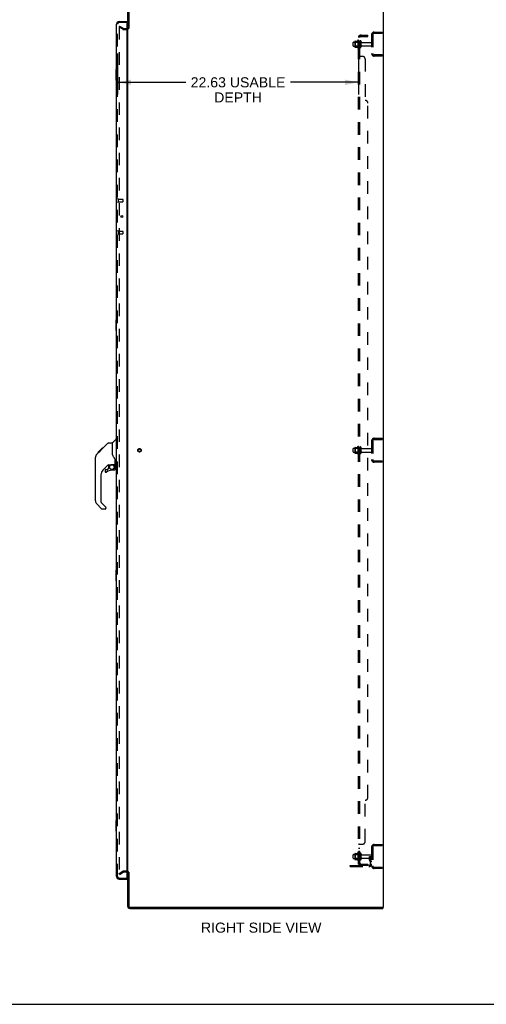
# Model space of a CAD drawing. Header units: inches. Extents: x 0 to 215, y 0 to 139.
# Tile 95 of 98: x 114 to 158, y 0 to 92. Entities that reach past the tile are written whole.
import ezdxf

# ---------------------------------------------------------------- set-up
doc = ezdxf.new("R2010")
doc.units = ezdxf.units.IN
doc.header["$LTSCALE"] = 11.804375
doc.header["$MEASUREMENT"] = 0
doc.linetypes.add('HIDDEN', pattern=[0.2, 0.1, -0.1])
doc.layers.get('0').update_dxf_attribs({"linetype": 'CONTINUOUS'})
for name, color, linetype in [('DEFAULT_2', 8, 'HIDDEN'), ('DIMENSIONS', 7, 'CONTINUOUS'), ('DOOR_ASSEMBLY', 7, 'CONTINUOUS'), ('SUBPANEL', 7, 'CONTINUOUS')]:
    doc.layers.add(name, color=color, linetype=linetype)
doc.styles.get("Standard").update_dxf_attribs({"font": 'arial.ttf'})
doc.dimstyles.new('DIMSTYLE_1', dxfattribs={"dimtxt": 0.946875, "dimasz": 1.2625, "dimexe": 0.09, "dimexo": 0.07, "dimgap": 0.0375, "dimtad": 0, "dimtih": 1, "dimtoh": 1, "dimzin": 4, "dimdsep": 46, "dimtxsty": 'Standard', "dimblk": '_FILLED', "dimblk1": '_FILLED', "dimblk2": '_FILLED', "dimcen": 0.09, "dimadec": 3, "dimazin": 1, "dimtfac": 1, "dimtdec": 3, "dimtofl": 0, "dimtmove": 0, "dimatfit": 3, "dimldrblk": '_FILLED', "dimfxl": 0, "dimtolj": 1, "dimtzin": 4, "dimarcsym": 0})

# ---------------------------------------------------------------- blocks, each defined once
blk = doc.blocks.new('_FILLED')
at = {"color": 0, "linetype": 'ByBlock'}
blk.add_solid([(0, 0), (-1, 0.2), (-1, -0.2)], dxfattribs=at)
blk = doc.blocks.new('*D2')
at = {"layer": 'DIMENSIONS', "color": 2, "linetype": 'Continuous'}
for p, q in [((123.265, 89.242), (123.265, 85.404)), ((145.89, 89.242), (145.89, 85.404)), ((123.265, 86.54), (129.662, 86.54)), ((145.89, 86.54), (139.493, 86.54))]:
    blk.add_line(p, q, dxfattribs=at)
at = {"layer": 'DIMENSIONS', "color": 2, "linetype": 'Continuous', "xscale": 1.2625, "yscale": 1.2625, "zscale": 1.2625, "rotation": 180}
blk.add_blockref('_FILLED', (123.265, 86.54), dxfattribs=at)
at = {"layer": 'DIMENSIONS', "color": 2, "linetype": 'Continuous', "xscale": 1.2625, "yscale": 1.2625, "zscale": 1.2625}
blk.add_blockref('_FILLED', (145.89, 86.54), dxfattribs=at)
at = {"layer": 'DIMENSIONS', "color": 2, "linetype": 'Continuous', "insert": (134.577, 87.013), "char_height": 0.94688, "width": 8.88443, "attachment_point": 2, "line_spacing_factor": 0.9}
blk.add_mtext('22.63 USABLE\\PDEPTH', dxfattribs=at)

msp = doc.modelspace()

# ---------------------------------------------------------------- linework, layer by layer
at = {"color": 3, "linetype": 'Continuous'}
for p, q in [((124.219, 91.584), (124.219, 94.812)), ((124.323, 94.807), (124.323, 91.583)), ((148.219, 94.897), (148.219, 9.105)), ((124.219, 12.449), (124.219, 91.553)), ((124.219, 9.19), (124.219, 12.418)), ((124.323, 12.418), (124.323, 9.195)), ((124.408, 9.001), (148.167, 9.001)), ((124.413, 9.105), (148.219, 9.105))]:
    msp.add_line(p, q, dxfattribs=at)
at = {"color": 7, "linetype": 'Continuous'}
for p, q in [((124.323, 91.584), (124.219, 91.584)), ((124.323, 12.418), (124.219, 12.418)), ((148.167, 9.105), (148.167, 9.001)), ((0, 0), (214.625, 0))]:
    msp.add_line(p, q, dxfattribs=at)
at = {"color": 3, "linetype": 'Continuous'}
for centre, radius, start, end in [((124.134, 91.69), 0.085, 274.04951, 360), ((124.134, 12.312), 0.085, 0, 85.95049), ((124.408, 9.19), 0.189, 180, 270), ((124.413, 9.195), 0.09, 180, 270)]:
    msp.add_arc(centre, radius, start, end, dxfattribs=at)
at = {"color": 7, "linetype": 'Continuous'}
msp.add_arc((124.408, 9.19), 0.085, 180, 270, dxfattribs=at)
at = {"layer": 'DEFAULT_2', "color": 8, "linetype": 'HIDDEN'}
for p, q in [((123.458, 91.805), (123.406, 91.715)), ((123.406, 91.735), (123.406, 12.266)), ((123.746, 91.519), (123.406, 91.715)), ((123.458, 91.805), (123.798, 91.609)), ((123.815, 91.605), (124.134, 91.605)), ((123.815, 91.501), (124.134, 91.501)), ((147.115, 91.004), (147.115, 89.247)), ((147.219, 91.004), (147.219, 89.247)), ((147.361, 91.251), (148.115, 91.251)), ((147.361, 91.147), (148.115, 91.147)), ((147.645, 91.251), (147.645, 91.147)), ((148.115, 91.251), (148.115, 91.147)), ((145.39, 89.968), (145.39, 90.283)), ((145.42, 90.313), (146.015, 90.313)), ((145.42, 89.938), (146.015, 89.938)), ((145.554, 90.381), (145.554, 89.87)), ((145.574, 90.309), (145.554, 90.329)), ((145.574, 89.942), (145.554, 89.922)), ((145.564, 90.403), (145.792, 90.403)), ((145.564, 89.848), (145.792, 89.848)), ((145.574, 90.309), (145.574, 89.942)), ((145.87, 90.309), (145.574, 90.309)), ((145.87, 89.942), (145.574, 89.942)), ((145.82, 90.482), (145.82, 89.77)), ((145.87, 90.309), (145.89, 90.329)), ((145.87, 90.309), (145.87, 89.942)), ((145.87, 89.942), (145.89, 89.922)), ((145.89, 90.46), (145.89, 89.792)), ((146.015, 89.868), (146.015, 90.383)), ((146.125, 89.868), (146.125, 90.383)), ((146.187, 90.291), (147.085, 90.291)), ((146.187, 89.961), (147.085, 89.961)), ((148.115, 89.105), (147.361, 89.105)), ((148.115, 89.001), (147.361, 89.001)), ((147.645, 89.105), (147.645, 89.001)), ((148.115, 89.105), (148.115, 89.001)), ((147.115, 52.879), (147.115, 51.122)), ((147.219, 52.879), (147.219, 51.122)), ((147.361, 53.126), (148.115, 53.126)), ((147.361, 53.022), (148.115, 53.022)), ((147.645, 53.126), (147.645, 53.022)), ((148.115, 53.126), (148.115, 53.022)), ((145.39, 51.843), (145.39, 52.158)), ((145.42, 52.188), (146.015, 52.188)), ((145.42, 51.813), (146.015, 51.813)), ((145.554, 52.256), (145.554, 51.745)), ((145.574, 52.184), (145.554, 52.204)), ((145.574, 51.817), (145.554, 51.797)), ((145.564, 52.278), (145.792, 52.278)), ((145.87, 52.184), (145.574, 52.184)), ((145.574, 52.184), (145.574, 51.817)), ((145.87, 51.817), (145.574, 51.817)), ((145.82, 52.357), (145.82, 51.645)), ((145.87, 52.184), (145.89, 52.204)), ((145.87, 52.184), (145.87, 51.817)), ((145.87, 51.817), (145.89, 51.797)), ((145.89, 52.335), (145.89, 51.667)), ((146.015, 51.743), (146.015, 52.258)), ((146.125, 51.743), (146.125, 52.258)), ((146.187, 52.166), (147.085, 52.166)), ((146.187, 51.836), (147.085, 51.836)), ((145.564, 51.723), (145.792, 51.723)), ((148.115, 50.98), (147.361, 50.98)), ((148.115, 50.876), (147.361, 50.876)), ((147.645, 50.98), (147.645, 50.876)), ((148.115, 50.98), (148.115, 50.876)), ((147.361, 15.001), (148.115, 15.001)), ((147.361, 14.897), (148.115, 14.897)), ((147.645, 15.001), (147.645, 14.897)), ((148.115, 15.001), (148.115, 14.897)), ((145.39, 13.718), (145.39, 14.033)), ((145.42, 14.063), (146.015, 14.063)), ((145.554, 14.131), (145.554, 13.62)), ((145.574, 14.059), (145.554, 14.079)), ((145.564, 14.153), (145.792, 14.153)), ((145.87, 14.059), (145.574, 14.059)), ((145.574, 14.059), (145.574, 13.692)), ((145.82, 14.232), (145.82, 13.52)), ((145.87, 14.059), (145.89, 14.079)), ((145.87, 14.059), (145.87, 13.692)), ((145.89, 14.21), (145.89, 13.542)), ((146.015, 13.618), (146.015, 14.133)), ((146.125, 13.618), (146.125, 14.133)), ((146.187, 14.041), (147.085, 14.041)), ((146.921, 13.876), (147.011, 13.876)), ((146.921, 13.535), (146.921, 13.876)), ((147.011, 13.876), (147.115, 13.876)), ((147.011, 13.175), (147.011, 13.876)), ((147.025, 13.535), (147.025, 13.876)), ((147.115, 13.876), (147.076, 13.876)), ((147.115, 14.754), (147.115, 12.997)), ((147.219, 14.754), (147.219, 12.997)), ((145.115, 13.032), (146.868, 13.032)), ((145.115, 12.928), (145.115, 13.032)), ((145.362, 12.928), (145.362, 13.032)), ((145.42, 13.688), (146.015, 13.688)), ((145.574, 13.692), (145.554, 13.672)), ((145.564, 13.598), (145.792, 13.598)), ((145.87, 13.692), (145.574, 13.692)), ((145.618, 12.928), (145.618, 13.032)), ((145.87, 13.692), (145.89, 13.672)), ((146.187, 13.711), (147.085, 13.711)), ((147.025, 13.701), (146.921, 13.701)), ((146.942, 13.469), (146.991, 13.401)), ((147.027, 13.529), (147.076, 13.462)), ((123.406, 12.286), (123.746, 12.482)), ((123.458, 12.196), (123.406, 12.286)), ((123.458, 12.196), (123.798, 12.392)), ((124.134, 12.501), (123.815, 12.501)), ((124.134, 12.397), (123.815, 12.397)), ((145.115, 12.928), (146.868, 12.928)), ((148.115, 12.855), (147.361, 12.855)), ((148.115, 12.751), (147.361, 12.751)), ((147.645, 12.855), (147.645, 12.751)), ((148.115, 12.855), (148.115, 12.751))]:
    msp.add_line(p, q, dxfattribs=at)
for points in [[(123.424, 91.755), (123.422, 91.755), (123.42, 91.755), (123.418, 91.754), (123.416, 91.753), (123.415, 91.752), (123.413, 91.751), (123.412, 91.75), (123.41, 91.748), (123.409, 91.746), (123.408, 91.744), (123.407, 91.742), (123.407, 91.74), (123.406, 91.738), (123.406, 91.735)], [(123.431, 91.753), (123.43, 91.754), (123.428, 91.755), (123.426, 91.755), (123.424, 91.755), (123.424, 91.755)], [(123.406, 12.266), (123.406, 12.264), (123.407, 12.262), (123.407, 12.26)], [(123.424, 12.246), (123.422, 12.247), (123.42, 12.247), (123.418, 12.247), (123.416, 12.248), (123.415, 12.249), (123.413, 12.251), (123.412, 12.252), (123.41, 12.254), (123.409, 12.256), (123.408, 12.258), (123.407, 12.26)], [(123.431, 12.249), (123.43, 12.248), (123.428, 12.247), (123.426, 12.247), (123.424, 12.246), (123.424, 12.246)]]:
    msp.add_lwpolyline(points, dxfattribs=at)
for radius in [0.164, 0.124]:
    msp.add_circle((125.323, 52.001), radius, dxfattribs=at)
for centre, radius, start, end in [((123.815, 91.638), 0.137, 240, 270), ((123.815, 91.638), 0.033, 240, 270), ((124.134, 91.69), 0.189, 270, 360), ((147.361, 91.004), 0.246, 90, 180), ((147.361, 91.004), 0.142, 90, 180), ((145.42, 90.283), 0.03, 90, 180.00001), ((145.42, 89.968), 0.03, 179.99999, 270), ((145.564, 90.393), 0.01, 90, 174.80617), ((145.695, 90.381), 0.141, 174.79195, 180), ((145.695, 89.87), 0.141, 180, 185.20805), ((145.564, 89.858), 0.01, 185.19383, 270), ((145.773, 90.413), 0.01, 270, 336.03207), ((145.773, 89.838), 0.01, 23.96793, 90), ((146.42, 90.126), 0.698, 149.33687, 156.03207), ((146.42, 90.126), 0.698, 203.96793, 210.66313), ((145.852, 90.46), 0.0384, 0, 145.55034), ((145.852, 89.792), 0.0384, 214.44966, 360), ((146.07, 90.383), 0.055, 360, 180), ((146.07, 89.868), 0.055, 180, 0), ((146.187, 90.353), 0.0625, 180, 270), ((146.187, 89.898), 0.0625, 90, 180), ((147.085, 90.261), 0.03, 360, 90), ((147.085, 89.991), 0.03, 270, 0), ((147.361, 89.247), 0.246, 180, 270), ((147.361, 89.247), 0.142, 180, 270), ((147.361, 52.879), 0.246, 90, 180), ((147.361, 52.879), 0.142, 90, 180), ((145.42, 52.158), 0.03, 90, 180.00001), ((145.42, 51.843), 0.03, 179.99999, 270), ((145.564, 52.268), 0.01, 90, 174.80617), ((145.695, 52.256), 0.141, 174.79195, 180), ((145.773, 52.288), 0.01, 270, 336.03207), ((146.42, 52.001), 0.698, 149.33687, 156.03207), ((145.852, 52.335), 0.0384, 0, 145.55034), ((146.07, 52.258), 0.055, 360, 180), ((146.187, 52.228), 0.0625, 180, 270), ((146.187, 51.773), 0.0625, 90, 180), ((147.085, 52.136), 0.03, 360, 90), ((147.085, 51.866), 0.03, 270, 0), ((145.695, 51.745), 0.141, 180, 185.20805), ((145.564, 51.733), 0.01, 185.19383, 270), ((145.773, 51.713), 0.01, 23.96793, 90), ((146.42, 52.001), 0.698, 203.96793, 210.66313), ((145.852, 51.667), 0.0384, 214.44966, 360), ((146.07, 51.743), 0.055, 180, 0), ((147.361, 51.122), 0.246, 180, 270), ((147.361, 51.122), 0.142, 180, 270), ((147.361, 14.754), 0.246, 90, 180), ((147.361, 14.754), 0.142, 90, 180), ((145.42, 14.033), 0.03, 90, 180.00001), ((145.564, 14.143), 0.01, 90, 174.80617), ((145.695, 14.131), 0.141, 174.79195, 180), ((145.773, 14.163), 0.01, 270, 336.03207), ((146.42, 13.876), 0.698, 149.33687, 156.03207), ((145.852, 14.21), 0.0384, 0, 145.55034), ((146.07, 14.133), 0.055, 360, 180), ((146.187, 14.103), 0.0625, 180, 270), ((147.085, 14.011), 0.03, 360, 90), ((145.42, 13.718), 0.03, 179.99999, 270), ((145.695, 13.62), 0.141, 180, 185.20805), ((145.564, 13.608), 0.01, 185.19383, 270), ((145.773, 13.588), 0.01, 23.96793, 90), ((146.42, 13.876), 0.698, 203.96793, 210.66313), ((145.852, 13.542), 0.0384, 214.44966, 360), ((146.07, 13.618), 0.055, 180, 0), ((146.187, 13.648), 0.0625, 90, 180), ((146.868, 13.175), 0.246, 270, 360), ((146.868, 13.175), 0.142, 270, 360), ((147.035, 13.535), 0.114, 180, 215.75389), ((146.907, 13.34), 0.104, 0, 35.75389), ((147.035, 13.535), 0.01, 180, 215.75389), ((146.907, 13.34), 0.208, 0, 35.75389), ((147.085, 13.741), 0.03, 270, 0), ((147.361, 12.997), 0.246, 180, 270), ((147.361, 12.997), 0.142, 180, 270), ((123.815, 12.364), 0.137, 90, 120), ((123.815, 12.364), 0.033, 90, 120), ((124.134, 12.312), 0.189, 0, 90)]:
    msp.add_arc(centre, radius, start, end, dxfattribs=at)
at = {"layer": 'DOOR_ASSEMBLY', "color": 3, "linetype": 'Continuous'}
for p, q in [((123.161, 11.997), (123.161, 92.004)), ((123.407, 92.251), (124.14, 92.251)), ((124.14, 92.127), (124.14, 11.875)), ((123.407, 11.751), (124.14, 11.751))]:
    msp.add_line(p, q, dxfattribs=at)
at = {"layer": 'DOOR_ASSEMBLY', "color": 8, "linetype": 'HIDDEN'}
for p, q in [((123.265, 11.997), (123.265, 92.004)), ((124.12, 92.147), (123.407, 92.147)), ((123.308, 75.58), (123.308, 75.296)), ((123.308, 75.562), (123.755, 75.562)), ((123.308, 75.314), (123.755, 75.314)), ((123.765, 75.552), (123.765, 75.324)), ((123.308, 72.58), (123.308, 72.296)), ((123.308, 72.562), (123.755, 72.562)), ((123.308, 72.314), (123.755, 72.314)), ((123.765, 72.552), (123.765, 72.324)), ((123.407, 11.855), (124.12, 11.855))]:
    msp.add_line(p, q, dxfattribs=at)
at = {"layer": 'DOOR_ASSEMBLY', "color": 7, "linetype": 'Continuous'}
for p, q in [((124.14, 92.147), (124.12, 92.147)), ((124.14, 92.147), (124.14, 92.251)), ((123.101, 87.736), (123.101, 86.766)), ((123.161, 87.751), (123.116, 87.751)), ((123.148, 87.651), (123.148, 86.851)), ((123.116, 86.751), (123.161, 86.751)), ((123.585, 73.993), (123.585, 73.883)), ((123.101, 64.236), (123.101, 63.266)), ((123.161, 64.251), (123.116, 64.251)), ((123.148, 64.151), (123.148, 63.351)), ((123.116, 63.251), (123.161, 63.251)), ((122.406, 52.69), (122.767, 52.69)), ((122.767, 52.69), (122.767, 51.585)), ((122.773, 52.696), (123.071, 52.993)), ((123.161, 53.005), (123.098, 53.005)), ((121.307, 51.623), (121.586, 51.901)), ((121.413, 51.797), (121.417, 51.8)), ((121.413, 51.797), (121.48, 51.797)), ((121.417, 51.8), (121.483, 51.8)), ((121.418, 51.801), (121.827, 52.21)), ((121.418, 51.801), (121.484, 51.801)), ((121.566, 51.882), (121.499, 51.882)), ((121.585, 51.902), (121.719, 52.035)), ((121.585, 51.968), (121.652, 51.968)), ((121.613, 51.928), (121.586, 51.902)), ((121.734, 52.05), (121.667, 52.05)), ((121.726, 52.043), (121.69, 52.006)), ((121.726, 52.043), (122.35, 52.667)), ((121.744, 52.127), (121.811, 52.127)), ((121.827, 52.21), (121.829, 52.212)), ((121.894, 52.21), (121.827, 52.21)), ((121.828, 52.211), (121.894, 52.211)), ((121.829, 52.212), (121.896, 52.212)), ((121.192, 47.243), (121.192, 51.346)), ((122.786, 51.594), (122.767, 51.648)), ((122.815, 51.529), (122.786, 51.594)), ((123.043, 50.662), (123.043, 51.069)), ((122.379, 50.628), (121.877, 50.127)), ((122.098, 50.129), (122.098, 50.01)), ((122.177, 50.208), (122.329, 50.208)), ((122.338, 50.211), (122.409, 50.283)), ((122.413, 50.618), (122.413, 50.291)), ((122.455, 50.623), (122.543, 50.623)), ((122.728, 50.664), (123.023, 50.664)), ((122.964, 50.129), (122.728, 50.129)), ((122.905, 50.664), (122.985, 50.584)), ((122.977, 50.577), (122.971, 50.571)), ((123.023, 50.445), (123.043, 50.445)), ((123.043, 50.208), (123.043, 50.445)), ((123.082, 50.623), (123.161, 50.623)), ((121.704, 49.709), (121.704, 47.157)), ((121.76, 46.512), (121.308, 46.964)), ((121.727, 47.101), (122.163, 46.666)), ((122.098, 46.489), (121.816, 46.489)), ((122.177, 46.633), (122.177, 46.568)), ((123.101, 40.736), (123.101, 39.766)), ((123.161, 40.751), (123.116, 40.751)), ((123.116, 39.751), (123.161, 39.751)), ((123.148, 40.651), (123.148, 39.851)), ((123.101, 17.236), (123.101, 16.266)), ((123.161, 17.251), (123.116, 17.251)), ((123.148, 17.151), (123.148, 16.351)), ((123.116, 16.251), (123.161, 16.251)), ((124.12, 11.855), (124.14, 11.855)), ((124.14, 11.855), (124.14, 11.751))]:
    msp.add_line(p, q, dxfattribs=at)
for points in [[(123.146, 87.687), (123.146, 87.681), (123.147, 87.675), (123.147, 87.669), (123.147, 87.663), (123.148, 87.657), (123.148, 87.651)], [(123.148, 86.851), (123.148, 86.845), (123.147, 86.838), (123.147, 86.832), (123.147, 86.826), (123.146, 86.82), (123.146, 86.815)], [(123.146, 64.187), (123.146, 64.181), (123.147, 64.175), (123.147, 64.169), (123.147, 64.163), (123.148, 64.157), (123.148, 64.151)], [(123.148, 63.351), (123.148, 63.345), (123.147, 63.338), (123.147, 63.332), (123.147, 63.326), (123.146, 63.32), (123.146, 63.315)], [(122.35, 52.667), (122.358, 52.673), (122.367, 52.679), (122.376, 52.684), (122.386, 52.687), (122.396, 52.689), (122.406, 52.69)], [(121.69, 52.006), (121.669, 51.985), (121.647, 51.963), (121.613, 51.928)], [(121.307, 51.623), (121.287, 51.602), (121.262, 51.569), (121.24, 51.534), (121.223, 51.497), (121.209, 51.458), (121.199, 51.417), (121.194, 51.376), (121.192, 51.346)], [(122.99, 51.24), (122.939, 51.313), (122.89, 51.39), (122.849, 51.462), (122.815, 51.529)], [(123.043, 51.069), (123.042, 51.093), (123.037, 51.127), (123.028, 51.161), (123.016, 51.193), (123.001, 51.222), (122.99, 51.24)], [(122.543, 50.623), (122.544, 50.623), (122.552, 50.624), (122.56, 50.626), (122.57, 50.629), (122.582, 50.633), (122.595, 50.638), (122.61, 50.643), (122.627, 50.648), (122.644, 50.653), (122.663, 50.657), (122.682, 50.661), (122.701, 50.663), (122.719, 50.664), (122.728, 50.664)], [(123.023, 50.445), (123.022, 50.459), (123.021, 50.473), (123.018, 50.487), (123.014, 50.5), (123.009, 50.513), (123.003, 50.526), (122.997, 50.538), (122.989, 50.549), (122.98, 50.56), (122.971, 50.571)], [(122.985, 50.584), (122.985, 50.584), (122.984, 50.584), (122.984, 50.583), (122.982, 50.582), (122.981, 50.581), (122.977, 50.577)], [(123.146, 40.687), (123.146, 40.681), (123.147, 40.675), (123.147, 40.669), (123.147, 40.663), (123.148, 40.657), (123.148, 40.651)], [(123.148, 39.851), (123.148, 39.845), (123.147, 39.838), (123.147, 39.832), (123.147, 39.826), (123.146, 39.82), (123.146, 39.815)], [(123.146, 17.187), (123.146, 17.181), (123.147, 17.175), (123.147, 17.169), (123.147, 17.163), (123.148, 17.157), (123.148, 17.151)], [(123.148, 16.351), (123.148, 16.345), (123.147, 16.338), (123.147, 16.332), (123.147, 16.326), (123.146, 16.32), (123.146, 16.315)]]:
    msp.add_lwpolyline(points, dxfattribs=at)
at = {"layer": 'DOOR_ASSEMBLY', "color": 3, "linetype": 'Continuous'}
msp.add_circle((123.661, 73.938), 0.0938, dxfattribs=at)
at = {"layer": 'DOOR_ASSEMBLY', "color": 7, "linetype": 'Continuous'}
msp.add_circle((122.728, 50.424), 0.217, dxfattribs=at)
at = {"layer": 'DOOR_ASSEMBLY', "color": 3, "linetype": 'Continuous'}
for centre, radius, start, end in [((123.407, 92.004), 0.246, 90, 180), ((124.12, 92.127), 0.02, 0, 90), ((123.407, 11.997), 0.246, 180, 270), ((124.12, 11.875), 0.02, 270, 360)]:
    msp.add_arc(centre, radius, start, end, dxfattribs=at)
at = {"layer": 'DOOR_ASSEMBLY', "color": 8, "linetype": 'HIDDEN'}
for centre, radius, start, end in [((123.407, 92.004), 0.142, 90, 180), ((123.286, 75.58), 0.0215, 0, 180), ((123.286, 75.296), 0.0215, 180, 360), ((123.755, 75.552), 0.01, 0, 90), ((123.755, 75.324), 0.01, 270, 360), ((123.286, 72.58), 0.0215, 0, 180), ((123.286, 72.296), 0.0215, 180, 360), ((123.755, 72.552), 0.01, 0, 90), ((123.755, 72.324), 0.01, 270, 360), ((123.407, 11.997), 0.142, 180, 270)]:
    msp.add_arc(centre, radius, start, end, dxfattribs=at)
at = {"layer": 'DOOR_ASSEMBLY', "color": 7, "linetype": 'Continuous'}
for centre, radius, start, end in [((123.325, 91.861), 0.26, 87.38818, 90), ((123.116, 87.736), 0.015, 90, 180), ((123.146, 87.736), 0.015, 0, 90), ((123.116, 86.766), 0.015, 180, 270), ((123.146, 86.766), 0.015, 270, 360), ((123.116, 64.236), 0.015, 90, 180), ((123.146, 64.236), 0.015, 0, 90), ((123.116, 63.266), 0.015, 180, 270), ((123.146, 63.266), 0.015, 270, 360), ((122.787, 52.682), 0.0197, 135, 180), ((123.098, 52.965), 0.0394, 90, 135), ((121.625, 51.329), 0.433, 137.27268, 137.76144), ((122.295, 49.709), 0.591, 135, 180), ((122.177, 50.129), 0.0787, 90, 180), ((122.177, 50.01), 0.0787, 180, 309.5212), ((122.728, 49.342), 0.787, 90, 129.5212), ((122.455, 50.426), 0.197, 90, 135), ((122.329, 50.219), 0.0118, 270, 315), ((122.401, 50.291), 0.0118, 315, 360), ((122.964, 50.208), 0.0787, 270, 360), ((122.846, 50.445), 0.197, 0, 45), ((123.023, 50.684), 0.0197, 270, 360), ((123.082, 50.662), 0.0394, 180, 270), ((121.586, 47.243), 0.394, 180, 225), ((121.783, 47.157), 0.0787, 180, 225), ((121.816, 46.568), 0.0787, 225, 270), ((122.098, 46.568), 0.0787, 270, 360), ((122.129, 46.633), 0.0472, 0, 45), ((123.116, 40.736), 0.015, 90, 180), ((123.146, 40.736), 0.015, 0, 90), ((123.116, 39.766), 0.015, 180, 270), ((123.146, 39.766), 0.015, 270, 360), ((123.116, 17.236), 0.015, 90, 180), ((123.146, 17.236), 0.015, 0, 90), ((123.116, 16.266), 0.015, 180, 270), ((123.146, 16.266), 0.015, 270, 360), ((123.325, 12.141), 0.26, 270, 272.61182)]:
    msp.add_arc(centre, radius, start, end, dxfattribs=at)
at = {"layer": 'SUBPANEL', "color": 8, "linetype": 'HIDDEN'}
for p, q in [((145.89, 13.157), (145.89, 90.845)), ((146.015, 90.845), (145.89, 90.845)), ((145.944, 90.883), (146.04, 90.804)), ((146.015, 13.157), (146.015, 90.845)), ((146.015, 90.824), (146.015, 90.825)), ((146.019, 90.822), (146.019, 90.822)), ((146.127, 90.97), (146.765, 90.97)), ((146.127, 90.845), (146.765, 90.845)), ((146.515, 90.845), (146.515, 90.97)), ((146.765, 90.845), (146.765, 90.97)), ((146.015, 90.376), (145.89, 90.376)), ((146.015, 89.876), (145.89, 89.876)), ((146.015, 89.648), (145.89, 89.648)), ((146.015, 89.367), (145.89, 89.367)), ((145.89, 89.004), (145.89, 89.005)), ((146.015, 89.005), (145.89, 89.005)), ((145.916, 88.984), (145.912, 88.985)), ((145.923, 88.981), (145.916, 88.984)), ((146.265, 88.97), (145.944, 88.97)), ((146.515, 88.72), (146.515, 84.845)), ((146.765, 19.407), (146.765, 84.595)), ((146.015, 52.251), (145.89, 52.251)), ((146.015, 51.751), (145.89, 51.751)), ((146.515, 15.282), (146.515, 19.157)), ((146.015, 14.997), (145.89, 14.997)), ((145.944, 15.032), (146.265, 15.032)), ((146.015, 14.635), (145.89, 14.635)), ((146.015, 14.354), (145.89, 14.354)), ((146.015, 14.126), (145.89, 14.126)), ((146.015, 13.626), (145.89, 13.626)), ((146.015, 13.157), (145.89, 13.157)), ((145.944, 13.119), (146.04, 13.198)), ((146.127, 13.157), (146.765, 13.157)), ((146.765, 13.032), (146.127, 13.032)), ((146.515, 13.157), (146.515, 13.032)), ((146.765, 13.157), (146.765, 13.032))]:
    msp.add_line(p, q, dxfattribs=at)
for points in [[(145.912, 90.865), (145.909, 90.863), (145.906, 90.862), (145.903, 90.86), (145.9, 90.859), (145.898, 90.857), (145.895, 90.855), (145.893, 90.853), (145.892, 90.851), (145.891, 90.849), (145.89, 90.848), (145.89, 90.846), (145.89, 90.845)], [(145.944, 90.883), (145.942, 90.881), (145.939, 90.879), (145.937, 90.877), (145.934, 90.875), (145.93, 90.873), (145.927, 90.871), (145.923, 90.87), (145.92, 90.868), (145.912, 90.865)], [(145.958, 90.845), (145.957, 90.845), (145.957, 90.845), (145.956, 90.845), (145.956, 90.845), (145.956, 90.845), (145.955, 90.845), (145.955, 90.845)], [(145.955, 90.845), (145.955, 90.845), (145.955, 90.845), (145.955, 90.845), (145.956, 90.845), (145.956, 90.845), (145.957, 90.845), (145.957, 90.844), (145.958, 90.844), (145.958, 90.844), (145.959, 90.844), (145.96, 90.844), (145.96, 90.844), (145.961, 90.844), (145.962, 90.844), (145.962, 90.844), (145.963, 90.843), (145.964, 90.843), (145.965, 90.843), (145.965, 90.843), (145.966, 90.843), (145.967, 90.843), (145.968, 90.842), (145.968, 90.842), (145.969, 90.842), (145.97, 90.842), (145.971, 90.842), (145.972, 90.841), (145.972, 90.841), (145.973, 90.841), (145.974, 90.841), (145.975, 90.84), (145.976, 90.84), (145.977, 90.84), (145.977, 90.84), (145.978, 90.839), (145.979, 90.839), (145.98, 90.839), (145.981, 90.839), (145.982, 90.838), (145.983, 90.838), (145.984, 90.838), (145.985, 90.837), (145.986, 90.837), (145.987, 90.837), (145.988, 90.836), (145.989, 90.836), (145.99, 90.836), (145.991, 90.835), (145.992, 90.835), (145.993, 90.834), (145.994, 90.834), (145.995, 90.834), (145.996, 90.833), (145.997, 90.833), (145.998, 90.832), (145.999, 90.832), (146, 90.831), (146.001, 90.831), (146.002, 90.831), (146.003, 90.83), (146.003, 90.83), (146.004, 90.829), (146.005, 90.829), (146.006, 90.829), (146.007, 90.828), (146.008, 90.828), (146.008, 90.828), (146.009, 90.827), (146.01, 90.827), (146.011, 90.826), (146.011, 90.826), (146.012, 90.826), (146.013, 90.825), (146.013, 90.825), (146.014, 90.824), (146.015, 90.824), (146.015, 90.824), (146.016, 90.823), (146.017, 90.823), (146.017, 90.823), (146.018, 90.822), (146.018, 90.822), (146.019, 90.822), (146.019, 90.822), (146.019, 90.822)], [(146.029, 90.821), (146.027, 90.823), (146.025, 90.825), (146.024, 90.828), (146.022, 90.83), (146.02, 90.832), (146.018, 90.835), (146.017, 90.837), (146.016, 90.839), (146.015, 90.841), (146.015, 90.843), (146.015, 90.845)], [(146.019, 90.822), (146.019, 90.822), (146.019, 90.822), (146.018, 90.822), (146.018, 90.822), (146.018, 90.822), (146.017, 90.823), (146.017, 90.823), (146.016, 90.823), (146.016, 90.824), (146.015, 90.824)], [(146.04, 90.804), (146.041, 90.804), (146.041, 90.805), (146.041, 90.806), (146.041, 90.807), (146.04, 90.808), (146.039, 90.809), (146.039, 90.811), (146.037, 90.812), (146.036, 90.814), (146.035, 90.815), (146.033, 90.817), (146.029, 90.821)], [(145.903, 88.99), (145.9, 88.991), (145.898, 88.993), (145.895, 88.995), (145.893, 88.997), (145.892, 88.999), (145.891, 89), (145.89, 89.002), (145.89, 89.004), (145.89, 89.005)], [(145.912, 88.985), (145.909, 88.987), (145.906, 88.988), (145.903, 88.99), (145.9, 88.991), (145.898, 88.993), (145.895, 88.995), (145.893, 88.997), (145.892, 88.999)], [(145.944, 88.97), (145.942, 88.971), (145.939, 88.973), (145.937, 88.974), (145.934, 88.976), (145.93, 88.977), (145.927, 88.979), (145.923, 88.981)], [(145.944, 88.97), (145.942, 88.971), (145.939, 88.973), (145.937, 88.974)], [(146.015, 89.002), (146.015, 89.004), (146.015, 89.005)], [(146.022, 88.995), (146.02, 88.996), (146.018, 88.998), (146.017, 88.999), (146.016, 89.001), (146.015, 89.002), (146.015, 89.004), (146.015, 89.005)], [(146.025, 88.992), (146.024, 88.993), (146.022, 88.995), (146.02, 88.996), (146.018, 88.998), (146.017, 88.999), (146.016, 89.001)], [(146.041, 88.976), (146.04, 88.978), (146.039, 88.979), (146.039, 88.981), (146.037, 88.983), (146.036, 88.984), (146.035, 88.985), (146.033, 88.987), (146.031, 88.988), (146.029, 88.989), (146.025, 88.992)], [(146.04, 88.97), (146.041, 88.971), (146.041, 88.973), (146.041, 88.975), (146.041, 88.976), (146.04, 88.978), (146.039, 88.979), (146.039, 88.981), (146.037, 88.983), (146.036, 88.984), (146.035, 88.985), (146.033, 88.987), (146.031, 88.988)], [(146.04, 88.97), (146.041, 88.971), (146.041, 88.973), (146.041, 88.975)], [(145.909, 15.015), (145.906, 15.014), (145.903, 15.012), (145.9, 15.01), (145.898, 15.009), (145.895, 15.007), (145.893, 15.005), (145.892, 15.003), (145.891, 15.001), (145.89, 15), (145.89, 14.998), (145.89, 14.997)], [(145.895, 15.007), (145.893, 15.005), (145.892, 15.003), (145.891, 15.001), (145.89, 15), (145.89, 14.998)], [(145.903, 15.012), (145.9, 15.01), (145.898, 15.009)], [(145.916, 15.018), (145.912, 15.017), (145.909, 15.015)], [(145.944, 15.032), (145.942, 15.03), (145.939, 15.029), (145.937, 15.027), (145.934, 15.026), (145.93, 15.024), (145.927, 15.023), (145.923, 15.021), (145.916, 15.018)], [(145.944, 15.032), (145.942, 15.03), (145.939, 15.029), (145.937, 15.027), (145.934, 15.026)], [(146.029, 15.012), (146.025, 15.01), (146.024, 15.008), (146.022, 15.007), (146.02, 15.005), (146.018, 15.004), (146.017, 15.003), (146.016, 15.001), (146.015, 15), (146.015, 14.998), (146.015, 14.997)], [(146.022, 15.007), (146.02, 15.005), (146.018, 15.004), (146.017, 15.003), (146.016, 15.001), (146.015, 15), (146.015, 14.998), (146.015, 14.997)], [(146.04, 15.032), (146.041, 15.03), (146.041, 15.029), (146.041, 15.027), (146.041, 15.025), (146.04, 15.024), (146.039, 15.022), (146.039, 15.021), (146.037, 15.019), (146.036, 15.018), (146.035, 15.016), (146.033, 15.015), (146.031, 15.014), (146.029, 15.012)], [(146.035, 15.016), (146.033, 15.015), (146.031, 15.014)], [(146.039, 15.021), (146.037, 15.019), (146.036, 15.018)], [(146.04, 15.032), (146.041, 15.03), (146.041, 15.029), (146.041, 15.027), (146.041, 15.025), (146.04, 15.024)], [(145.92, 13.134), (145.912, 13.137), (145.909, 13.138), (145.906, 13.14), (145.903, 13.141), (145.9, 13.143), (145.898, 13.145), (145.895, 13.147), (145.893, 13.149), (145.892, 13.15), (145.891, 13.152), (145.89, 13.154), (145.89, 13.156), (145.89, 13.157)], [(145.944, 13.119), (145.942, 13.121), (145.939, 13.123), (145.937, 13.125), (145.934, 13.127), (145.93, 13.129), (145.927, 13.13), (145.923, 13.132), (145.92, 13.134)], [(145.956, 13.157), (145.955, 13.157), (145.955, 13.157), (145.955, 13.157), (145.955, 13.157), (145.955, 13.157), (145.956, 13.157), (145.956, 13.157), (145.957, 13.157), (145.957, 13.157), (145.958, 13.157)], [(146.019, 13.18), (146.019, 13.18), (146.019, 13.18), (146.018, 13.18), (146.018, 13.18), (146.018, 13.179), (146.017, 13.179), (146.017, 13.179), (146.016, 13.178), (146.016, 13.178), (146.015, 13.178), (146.014, 13.177), (146.014, 13.177), (146.013, 13.177), (146.012, 13.176), (146.012, 13.176), (146.011, 13.176), (146.01, 13.175), (146.01, 13.175), (146.009, 13.175), (146.008, 13.174), (146.008, 13.174), (146.007, 13.173), (146.006, 13.173), (146.005, 13.173), (146.004, 13.172), (146.004, 13.172), (146.003, 13.172), (146.002, 13.171), (146.001, 13.171), (146, 13.17), (146, 13.17), (145.999, 13.17), (145.998, 13.169), (145.997, 13.169), (145.996, 13.169), (145.995, 13.168), (145.994, 13.168), (145.993, 13.167), (145.992, 13.167), (145.991, 13.167), (145.99, 13.166), (145.989, 13.166), (145.988, 13.166), (145.987, 13.165), (145.986, 13.165), (145.985, 13.164), (145.984, 13.164), (145.983, 13.164), (145.982, 13.163), (145.98, 13.163), (145.979, 13.163), (145.978, 13.162), (145.977, 13.162), (145.976, 13.162), (145.975, 13.161), (145.974, 13.161), (145.973, 13.161), (145.972, 13.16), (145.97, 13.16), (145.969, 13.16), (145.968, 13.16), (145.967, 13.159), (145.966, 13.159), (145.965, 13.159), (145.964, 13.159), (145.963, 13.158), (145.962, 13.158), (145.962, 13.158), (145.961, 13.158), (145.96, 13.158), (145.959, 13.158), (145.958, 13.157), (145.957, 13.157), (145.957, 13.157), (145.956, 13.157), (145.956, 13.157), (145.956, 13.157)], [(146.033, 13.185), (146.029, 13.181), (146.027, 13.179), (146.025, 13.176), (146.024, 13.174), (146.022, 13.172), (146.02, 13.169), (146.018, 13.167), (146.017, 13.165), (146.016, 13.163), (146.015, 13.161), (146.015, 13.159), (146.015, 13.157)], [(146.015, 13.177), (146.016, 13.178), (146.016, 13.178), (146.017, 13.178), (146.017, 13.179), (146.018, 13.179), (146.018, 13.179), (146.018, 13.18), (146.019, 13.18), (146.019, 13.18), (146.019, 13.18), (146.019, 13.18)], [(146.04, 13.198), (146.041, 13.197), (146.041, 13.197), (146.041, 13.196), (146.041, 13.195), (146.04, 13.194), (146.039, 13.192), (146.039, 13.191), (146.037, 13.19), (146.036, 13.188), (146.035, 13.186), (146.033, 13.185)]]:
    msp.add_lwpolyline(points, dxfattribs=at)
for centre, radius, start, end in [((146.127, 90.733), 0.237, 90, 180), ((146.127, 90.733), 0.112, 90, 180), ((146.265, 88.72), 0.25, 0, 90), ((146.515, 84.595), 0.25, 0, 90), ((146.515, 19.407), 0.25, 270, 360), ((146.265, 15.282), 0.25, 270, 360), ((146.127, 13.269), 0.237, 180, 270), ((146.127, 13.269), 0.112, 180, 270)]:
    msp.add_arc(centre, radius, start, end, dxfattribs=at)

# ---------------------------------------------------------------- texts
at = {"layer": 'DIMENSIONS', "color": 2, "linetype": 'Continuous', "insert": (136.752, 7.67), "char_height": 0.94688, "width": 11.2921, "attachment_point": 2, "line_spacing_factor": 0.9}
msp.add_mtext('RIGHT SIDE VIEW', dxfattribs=at)

# ---------------------------------------------------------------- dimensions: what is measured, and where the dimension line sits
at = {"layer": 'DIMENSIONS', "color": 2, "linetype": 'Continuous'}
dim = msp.add_linear_dim(base=(145.889887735, 86.5400269), p1=(123.264887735, 89.312091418), p2=(145.889887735, 89.312091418), text='<> USABLE\\PDEPTH', dimstyle='DIMSTYLE_1', dxfattribs=at)
dim.commit()
dim.dimension.update_dxf_attribs({"geometry": '*D2', "text_midpoint": (134.577387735, 85.82987065), "dimtype": 160})

doc.saveas('drawing.dxf')
